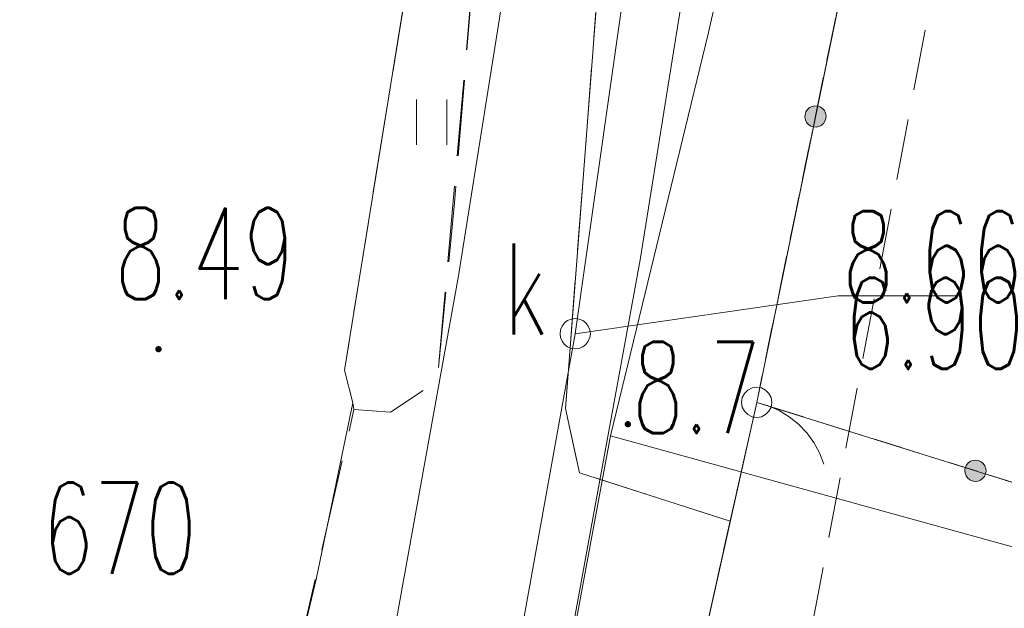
# Model space of a CAD drawing. Header units: millimetres. Extents: x -367306 to 168495, y -187323 to 82034.
# Tile 148 of 170: x 71891 to 88110, y -56322 to -46637. Entities that reach past the tile are written whole.
import ezdxf

# ---------------------------------------------------------------- set-up
doc = ezdxf.new("R2010")
doc.units = ezdxf.units.MM
doc.header["$MEASUREMENT"] = 0
for name, pattern in [('L_0_03', [1000, 500, -500]), ('L_0_04', [1500, 1000, -500]), ('L_0_05', [1750, 1250, -500]), ('L_0_06', [2000, 1500, -500])]:
    doc.linetypes.add(name, pattern=pattern)
for name, color, linetype, lineweight in [('Nowe_0_Nr_pióra__9', 7, 'Continuous', 13), ('Nowe_EGDE_Nr_pióra__8', 7, 'Continuous', 13), ('Nowe_EGDE_Nr_pióra__9', 7, 'Continuous', 13), ('Nowe_EGDE_O_Nr_pióra__8', 7, 'Continuous', 13), ('Nowe_EGPG_Nr_pióra__8', 7, 'Continuous', 13), ('Nowe_EGPG_Nr_pióra__9', 7, 'Continuous', 13), ('Nowe_EGUG_Nr_pióra__8', 7, 'Continuous', 13), ('Nowe_EGUG_Nr_pióra__9', 7, 'Continuous', 13), ('Nowe_GUPPRZ_O_Nr_pióra__8', 7, 'Continuous', 13), ('Nowe_GUPPRZ_O_Nr_pióra__9', 7, 'Continuous', 13), ('Nowe_OTKC_Nr_pióra__8', 7, 'Continuous', 13), ('Nowe_OTKC_Nr_pióra__9', 7, 'Continuous', 13), ('Nowe_OTKJ_Nr_pióra__8', 7, 'Continuous', 13), ('Nowe_OTKJ_Nr_pióra__9', 7, 'Continuous', 13), ('Nowe_OTKK_Nr_pióra__8', 7, 'Continuous', 13), ('Nowe_OTKK_Nr_pióra__9', 7, 'Continuous', 13), ('Nowe_OTOB_Nr_pióra__8', 7, 'Continuous', 13), ('Nowe_OTOB_Nr_pióra__9', 7, 'Continuous', 13), ('Nowe_OTOF_Nr_pióra__8', 7, 'Continuous', 13), ('Nowe_OTOF_Nr_pióra__9', 7, 'Continuous', 13), ('Nowe_OTOO_Nr_pióra__7', 7, 'Continuous', 13), ('Nowe_OTOO_Nr_pióra__8', 7, 'Continuous', 13), ('Nowe_OTOO_Nr_pióra__9', 7, 'Continuous', 13), ('Nowe_OTRN_Nr_pióra__7', 7, 'Continuous', 13), ('Nowe_OTRN_Nr_pióra__8', 7, 'Continuous', 13), ('Nowe_OTRN_Nr_pióra__9', 7, 'Continuous', 13), ('Nowe_OTRN_O_Nr_pióra__8', 7, 'Continuous', 13), ('Nowe_OTRS_Nr_pióra__7', 7, 'Continuous', 13), ('Nowe_OTRS_Nr_pióra__8', 7, 'Continuous', 13), ('Nowe_OTRS_Nr_pióra__9', 7, 'Continuous', 13), ('Nowe_OTRS_O_Nr_pióra__8', 7, 'Continuous', 13), ('Nowe_OTZT_Nr_pióra__8', 7, 'Continuous', 13), ('Nowe_OTZT_Nr_pióra__9', 7, 'Continuous', 13), ('Nowe_SUEP_Nr_pióra__8', 7, 'Continuous', 13), ('Nowe_SUEP_Nr_pióra__9', 7, 'Continuous', 13), ('Nowe_SUKP_Nr_pióra__8', 7, 'Continuous', 13), ('Nowe_SUKP_Nr_pióra__9', 7, 'Continuous', 13), ('Nowe_SUKS_Nr_pióra__8', 7, 'Continuous', 13), ('Nowe_SUKS_Nr_pióra__9', 7, 'Continuous', 13), ('Nowe_SUKS_O_Nr_pióra__8', 7, 'Continuous', 13), ('Nowe_SUWP_Nr_pióra__8', 7, 'Continuous', 13), ('Nowe_SUWP_Nr_pióra__9', 7, 'Continuous', 13)]:
    doc.layers.add(name, color=color, linetype=linetype, lineweight=lineweight)
doc.styles.add('STYL_AUTOMATYCZNY_3', font='Simplex.shx')

msp = doc.modelspace()

# ---------------------------------------------------------------- hatches: boundary and pattern name
at = {"layer": 'Nowe_OTOO_Nr_pióra__7', "linetype": 'Continuous', "lineweight": 13}
for points in [[(84964.3, -48400.8), (85009.9, -48404.1), (85054.8, -48395.5), (85095.9, -48375.5), (85130.4, -48345.7), (85156.1, -48307.8), (85171, -48264.7), (85174.3, -48219.1), (85165.7, -48174.2), (85145.8, -48133.1), (85115.9, -48098.6), (85078.1, -48073), (85034.9, -48058), (84989.3, -48054.7), (84944.5, -48063.3), (84903.4, -48083.2), (84868.8, -48113.1), (84843.2, -48151), (84828.2, -48194.1), (84824.9, -48239.7), (84833.5, -48284.6), (84853.5, -48325.7), (84883.4, -48360.2), (84921.2, -48385.8)], [(84964.3, -48400.8), (85009.9, -48404.1), (85054.8, -48395.5), (85095.9, -48375.5), (85130.4, -48345.7), (85156.1, -48307.8), (85171, -48264.7), (85174.3, -48219.1), (85165.7, -48174.2), (85145.8, -48133.1), (85115.9, -48098.6), (85078.1, -48073), (85034.9, -48058), (84989.3, -48054.7), (84944.5, -48063.3), (84903.4, -48083.2), (84868.8, -48113.1), (84843.2, -48151), (84828.2, -48194.1), (84824.9, -48239.7), (84833.5, -48284.6), (84853.5, -48325.7), (84883.4, -48360.2), (84921.2, -48385.8)], [(87801.3, -54110.4), (87809.1, -54065.4), (87805, -54019.9), (87789.2, -53977), (87762.9, -53939.6), (87727.9, -53910.4), (87686.4, -53891.2), (87641.4, -53883.4), (87595.9, -53887.5), (87553, -53903.2), (87515.7, -53929.5), (87486.4, -53964.6), (87467.2, -54006), (87459.4, -54051), (87463.5, -54096.5), (87479.2, -54139.4), (87505.5, -54176.8), (87540.6, -54206.1), (87582.1, -54225.2), (87627.1, -54233.1), (87672.6, -54229), (87715.5, -54213.2), (87752.8, -54186.9), (87782.1, -54151.8)], [(87801.3, -54110.4), (87809.1, -54065.4), (87805, -54019.9), (87789.2, -53977), (87762.9, -53939.6), (87727.9, -53910.4), (87686.4, -53891.2), (87641.4, -53883.4), (87595.9, -53887.5), (87553, -53903.2), (87515.7, -53929.5), (87486.4, -53964.6), (87467.2, -54006), (87459.4, -54051), (87463.5, -54096.5), (87479.2, -54139.4), (87505.5, -54176.8), (87540.6, -54206.1), (87582.1, -54225.2), (87627.1, -54233.1), (87672.6, -54229), (87715.5, -54213.2), (87752.8, -54186.9), (87782.1, -54151.8)]]:
    msp.add_hatch(color=7, dxfattribs=at).paths.add_polyline_path(points)
at = {"layer": 'Nowe_OTRN_Nr_pióra__7', "linetype": 'Continuous', "lineweight": 13}
msp.add_hatch(color=7, dxfattribs=at).paths.add_polyline_path([(81863.7, -53290.1), (81865.2, -53301.7), (81869.7, -53312.6), (81876.9, -53321.9), (81886.2, -53329.1), (81897, -53333.5), (81908.7, -53335.1), (81920.3, -53333.5), (81931.2, -53329.1), (81940.5, -53321.9), (81947.7, -53312.6), (81952.2, -53301.7), (81953.7, -53290.1), (81952.2, -53278.4), (81947.7, -53267.6), (81940.5, -53258.3), (81931.2, -53251.1), (81920.3, -53246.6), (81908.7, -53245.1), (81897, -53246.6), (81886.2, -53251.1), (81876.9, -53258.3), (81869.7, -53267.6), (81865.2, -53278.4)])
at = {"layer": 'Nowe_OTRS_Nr_pióra__7', "linetype": 'Continuous', "lineweight": 13}
msp.add_hatch(color=7, dxfattribs=at).paths.add_polyline_path([(74134.9, -52059.2), (74136.4, -52070.8), (74140.9, -52081.7), (74148.1, -52091), (74157.4, -52098.1), (74168.2, -52102.6), (74179.9, -52104.2), (74191.5, -52102.6), (74202.4, -52098.1), (74211.7, -52091), (74218.9, -52081.7), (74223.3, -52070.8), (74224.9, -52059.2), (74223.3, -52047.5), (74218.9, -52036.7), (74211.7, -52027.3), (74202.4, -52020.2), (74191.5, -52015.7), (74179.9, -52014.2), (74168.2, -52015.7), (74157.4, -52020.2), (74148.1, -52027.3), (74140.9, -52036.7), (74136.4, -52047.5)])

# ---------------------------------------------------------------- linework, layer by layer
at = {"layer": 'Nowe_0_Nr_pióra__9', "color": 7, "linetype": 'L_0_04', "lineweight": 13}
msp.add_lwpolyline([(-54175.8, -16615), (-36542.5, 13691.6), (-32491.5, 24497.6), (-41006.9, 52709.3), (-354.8, 78621.1), (4924.1, 35501.4), (-2954.1, 7738.8), (31962.3, -8247.3), (46488.5, 22925.7), (96328.3, 3296.1), (84395.1, -59501.6), (78496.2, -91288.2), (63259, -147476.2), (43808.2, -176834.2), (-26519.8, -152286.8), (-79150.4, -133916.5), (-87259.9, -85957.4)], close=True, dxfattribs=at)
at = {"layer": 'Nowe_EGDE_Nr_pióra__8', "color": 7, "linetype": 'Continuous', "lineweight": 13}
msp.add_line((84031.6, -52933), (84031.7, -52933), dxfattribs=at)
msp.add_line((84031.6, -52933), (84031.7, -52933), dxfattribs=at)
msp.add_line((84031.6, -52933), (84031.7, -52933), dxfattribs=at)
at = {"layer": 'Nowe_EGDE_Nr_pióra__9', "color": 7, "linetype": 'Continuous', "lineweight": 13, "flags": 128}
for points in [[(70431.6, -103153), (75611.6, -82253), (78871.6, -76153), (79381.6, -73863), (80541.6, -68573), (84031.6, -52933), (88551.6, -30943), (83581.6, -29593), (82851.6, -26523), (83531.6, -22883), (87021.6, -12263), (87781.6, -9943), (92201.6, 2177), (95191.6, 10357), (105121.6, 30727), (70471.6, 39997), (75171.6, 3647), (76491.6, -4103), (77721.6, -12313), (70921.6, -40873)], [(88551.6, -30943), (84031.6, -52933)], [(84031.6, -52933), (80541.6, -68573)], [(110573.1, -61222.6), (84031.6, -52933)], [(84031.6, -52933), (110573.1, -61222.6)]]:
    msp.add_lwpolyline(points, dxfattribs=at)
at = {"layer": 'Nowe_EGPG_Nr_pióra__8', "color": 7, "linetype": 'Continuous', "lineweight": 13}
for p, q in [((83954.4, -52695.3), (83954.4, -52695.3)), ((84031.6, -52683), (84031.7, -52683)), ((84108.9, -52695.3), (84108.9, -52695.3)), ((83793.9, -52855.8), (83793.9, -52855.8)), ((83829.4, -52786.1), (83829.4, -52786.1)), ((83884.7, -52730.8), (83884.7, -52730.8)), ((84178.6, -52730.8), (84178.6, -52730.8)), ((84233.9, -52786.1), (84233.9, -52786.1)), ((84269.4, -52855.8), (84269.4, -52855.8)), ((83781.6, -52933), (83781.7, -52933)), ((83793.9, -53010.3), (83793.9, -53010.3)), ((84269.4, -53010.3), (84269.4, -53010.3)), ((84281.6, -52933), (84281.7, -52933)), ((83829.4, -53080), (83829.4, -53080)), ((83884.7, -53135.3), (83884.7, -53135.3)), ((83954.4, -53170.8), (83954.4, -53170.8)), ((84031.6, -53183), (84031.7, -53183)), ((84108.9, -53170.8), (84108.9, -53170.8)), ((84178.6, -53135.3), (84178.6, -53135.3)), ((84233.9, -53080), (84233.9, -53080))]:
    msp.add_line(p, q, dxfattribs=at)
at = {"layer": 'Nowe_EGPG_Nr_pióra__9', "color": 7, "linetype": 'Continuous', "lineweight": 13, "flags": 128}
msp.add_lwpolyline([(84031.6, -52683), (84108.9, -52695.3), (84178.6, -52730.8), (84233.9, -52786.1), (84269.4, -52855.8), (84281.6, -52933), (84269.4, -53010.3), (84233.9, -53080), (84178.6, -53135.3), (84108.9, -53170.8), (84031.6, -53183), (83954.4, -53170.8), (83884.7, -53135.3), (83829.4, -53080), (83793.9, -53010.3), (83781.6, -52933), (83793.9, -52855.8), (83829.4, -52786.1), (83884.7, -52730.8), (83954.4, -52695.3)], close=True, dxfattribs=at)
at = {"layer": 'Nowe_EGUG_Nr_pióra__8', "color": 7, "linetype": 'Continuous', "lineweight": 13}
msp.add_line((84031.6, -52933), (84031.7, -52933), dxfattribs=at)
msp.add_line((84031.6, -52933), (84031.7, -52933), dxfattribs=at)
msp.add_line((84031.6, -52933), (84031.7, -52933), dxfattribs=at)
at = {"layer": 'Nowe_EGUG_Nr_pióra__9', "color": 7, "linetype": 'L_0_03', "lineweight": 13, "flags": 128}
msp.add_lwpolyline([(26296.8, -183770.5), (29734.3, -179335.1), (40791.3, -165068.4), (44701.6, -160023), (58841.6, -138483), (62321.6, -129663), (66349.4, -116497.1), (70431.6, -103153), (75611.6, -82253), (77011.8, -79633.1), (78213.7, -77384.1), (78871.6, -76153), (79381.6, -73863), (80541.6, -68573), (84031.6, -52933), (88551.6, -30943), (83581.6, -29593), (82851.6, -26523), (83531.6, -22883), (87021.6, -12263), (87781.6, -9943), (92201.6, 2177), (95191.6, 10357), (105121.6, 30727), (70471.6, 39997), (75171.6, 3647), (76491.6, -4103), (77721.6, -12313), (70921.6, -40873), (55981.6, -97123), (55719.6, -97842.3), (43551.6, -131243), (31321.6, -148073), (25687.3, -155829.8), (19561.6, -164263), (7973.4, -180602.1)], close=True, dxfattribs=at)
for points in [[(88551.6, -30943), (84031.6, -52933)], [(84031.6, -52933), (80541.6, -68573)], [(110573.1, -61222.6), (84031.6, -52933)], [(84031.6, -52933), (110573.1, -61222.6)]]:
    msp.add_lwpolyline(points, dxfattribs=at)
at = {"layer": 'Nowe_GUPPRZ_O_Nr_pióra__8', "color": 7, "linetype": 'Continuous', "lineweight": 13}
for p, q in [((85372.4, -51182.1), (85372.4, -51182.1)), ((87332.4, -51182.1), (87332.4, -51182.1)), ((81041.6, -51803), (81041.7, -51803))]:
    msp.add_line(p, q, dxfattribs=at)
at = {"layer": 'Nowe_GUPPRZ_O_Nr_pióra__9', "color": 7, "linetype": 'Continuous', "lineweight": 13, "flags": 128}
msp.add_lwpolyline([(81041.6, -51803), (85372.4, -51182.1), (87332.4, -51182.1)], dxfattribs=at)
at = {"layer": 'Nowe_OTKC_Nr_pióra__8', "color": 7, "linetype": 'Continuous', "lineweight": 13}
for p, q in [((80952.7, -52108.3), (80952.7, -52108.3)), ((78768.8, -52586), (78768.9, -52586)), ((80881.7, -53033.6), (80881.8, -53033.6)), ((77397.9, -53052), (77398, -53052)), ((78000, -53093.2), (78000, -53093.2)), ((81110, -54091.4), (81110, -54091.4)), ((83594.8, -54890.6), (83594.9, -54890.6))]:
    msp.add_line(p, q, dxfattribs=at)
at = {"layer": 'Nowe_OTKC_Nr_pióra__9', "color": 7, "linetype": 'L_0_05', "lineweight": 13, "flags": 128}
for points in [[(83531.6, -22883), (88452.7, -24583.8), (86882.6, -29372.4), (83678.1, -28740), (83581.6, -29593), (88551.6, -30943), (87475.4, -36179), (82778.1, -35324.8), (82187, -36012.2), (80952.7, -52108.3), (80881.7, -53033.6), (81110, -54091.4), (83594.8, -54890.6), (82659.7, -59081), (79603.1, -59046.4), (76766.2, -72509.6), (76073, -75767.4), (76377.1, -76589.3), (76357, -78920.9), (75161.1, -83038), (74530.7, -82995), (74201.2, -83030.8), (73979.1, -83252.9), (73102, -86849.4), (69069.6, -102010.7), (65900, -112791.7), (66805.6, -113330.8), (64685.4, -120046.5), (63862.7, -120010.7), (59922.4, -130330.7), (58359.6, -134082.1), (54835.5, -141889.8), (53583.5, -144719.2), (48939.8, -151448.3), (44926.9, -157486.2), (40489.9, -163749.4), (35382, -170727.8), (32875.1, -174285.4), (34304.8, -175260.1), (33682.2, -176249.5), (31478.9, -179397.9), (29593.7, -178484), (25968.3, -183713.7)], [(77397.9, -53052), (78000, -53093.2), (78768.8, -52586), (79862.8, -40166.1), (79971.6, -39593), (79431.6, -38873), (79352.7, -39265.9)]]:
    msp.add_lwpolyline(points, dxfattribs=at)
at = {"layer": 'Nowe_OTKJ_Nr_pióra__8', "color": 7, "linetype": 'Continuous', "lineweight": 13}
for p, q in [((77241.6, -52403), (77241.7, -52403)), ((77381.6, -52943), (77381.7, -52943)), ((77397.9, -53052), (77398, -53052))]:
    msp.add_line(p, q, dxfattribs=at)
at = {"layer": 'Nowe_OTKJ_Nr_pióra__9', "color": 7, "linetype": 'L_0_06', "lineweight": 13, "flags": 128}
msp.add_lwpolyline([(21472.8, -182936.3), (26882.7, -175776), (28540.7, -173581.5), (29691.4, -171973.5), (37465.7, -161109.1), (46145.3, -148356.4), (49972.2, -142287.6), (51641.5, -139022.6), (53138.9, -135757.7), (54527.5, -132715.9), (57342.3, -125022.1), (59763.9, -118137.3), (62318.9, -110873.1), (64720.1, -102390.1), (67644.1, -92101.9), (70126.7, -83617.2), (71230.4, -82306.4), (71874.3, -82536.4), (72338.2, -77200.1), (72304.6, -73825.8), (73717.2, -67166.3), (75064.8, -60878), (76317.6, -57755.4), (77397.9, -53052), (77381.6, -52943), (77241.6, -52403), (78911.6, -42093), (79431.6, -38873), (80221.6, -34063), (81181.6, -27813), (82081.6, -22403), (82421.6, -20413), (82891.6, -18473), (83461.6, -16453), (84951.6, -11803), (87421.6, -4163), (88041.6, -2283), (88671.6, -343), (89391.6, 1647), (92221.6, 8227), (93441.6, 10997), (94021.6, 12247), (97931.6, 20357), (100791.6, 26227), (101921.6, 28457), (103521.6, 31152.6), (96697.7, 32981.9), (95391.6, 30567), (93491.6, 27337), (90361.6, 21997), (89811.6, 21167), (89081.6, 20527), (88161.6, 20167), (87161.6, 20187), (86281.6, 20637), (85621.6, 21407), (85231.6, 22277), (85021.6, 23177), (84401.6, 27727), (83761.6, 32287), (83361.6, 35117), (83368.6, 36520.8), (82801.7, 36698.3), (75439, 38653.3), (75901.6, 36127), (76431.6, 32237), (76931.6, 28187), (78631.6, 15207), (78671.6, 13957), (78451.6, 6997), (78251.6, 2937), (77991.6, 1957), (77531.6, 1027), (77141.6, -3223), (77561.6, -4543), (77401.6, -6673), (76791.6, -11613), (75671.6, -19553), (74091.6, -29323), (72161.6, -41063), (70331.6, -51773), (67307.1, -65408.9), (64955.9, -76300.2), (60888.5, -93538.3), (58023.6, -105195.3), (54440.5, -115996.9), (49439.1, -128605.1), (44882, -139357.8), (42612.1, -143016.9), (35958.2, -152858.9), (27306.8, -165115.4), (15023.6, -181821.2)], close=True, dxfattribs=at)
at = {"layer": 'Nowe_OTKK_Nr_pióra__8', "color": 7, "linetype": 'Continuous', "lineweight": 13}
for p, q in [((80952.7, -52108.3), (80952.7, -52108.3)), ((77241.6, -52403), (77241.7, -52403)), ((77381.6, -52943), (77381.7, -52943)), ((80881.7, -53033.6), (80881.8, -53033.6)), ((81110, -54091.4), (81110, -54091.4)), ((83594.8, -54890.6), (83594.9, -54890.6)), ((76781.6, -55823), (76781.7, -55823))]:
    msp.add_line(p, q, dxfattribs=at)
at = {"layer": 'Nowe_OTKK_Nr_pióra__9', "color": 7, "linetype": 'Continuous', "lineweight": 13, "flags": 128}
for points in [[(72338.2, -77200.1), (72304.6, -73825.8), (73717.2, -67166.3), (75064.8, -60878), (76317.6, -57755.4), (76781.6, -55823), (77381.6, -52943), (77241.6, -52403), (78911.6, -42093), (79431.6, -38873), (80221.6, -34063), (81181.6, -27813), (82081.6, -22403), (82421.6, -20413), (82891.6, -18473), (83461.6, -16453), (84951.6, -11803), (87421.6, -4163), (88041.6, -2283), (88671.6, -343), (89391.6, 1647), (92221.6, 8227), (93441.6, 10997)], [(87479.4, -36179.7), (86363.3, -35976.8), (85888.1, -35890.3), (84506.5, -35639.1), (82778.1, -35324.8), (82187, -36012.2), (80952.7, -52108.3), (80881.7, -53033.6), (81110, -54091.4), (83594.8, -54890.6)]]:
    msp.add_lwpolyline(points, dxfattribs=at)
at = {"layer": 'Nowe_OTOB_Nr_pióra__8', "color": 7, "linetype": 'Continuous', "lineweight": 13}
msp.add_line((83594.8, -54890.6), (83594.9, -54890.6), dxfattribs=at)
at = {"layer": 'Nowe_OTOB_Nr_pióra__9', "color": 7, "linetype": 'Continuous', "lineweight": 13, "flags": 128}
msp.add_lwpolyline([(82659.7, -59081), (83594.8, -54890.6)], dxfattribs=at)
at = {"layer": 'Nowe_OTOF_Nr_pióra__8', "color": 7, "linetype": 'Continuous', "lineweight": 13}
for p, q in [((84031.6, -52933), (84031.7, -52933)), ((84031.6, -52933), (84031.7, -52933)), ((84219.9, -52988.2), (84220, -52988.2)), ((84399.4, -53067.5), (84399.4, -53067.5)), ((84567, -53169.5), (84567, -53169.5)), ((84719.9, -53292.5), (84719.9, -53292.5)), ((84855.3, -53434.4), (84855.4, -53434.4)), ((84971.1, -53592.8), (84971.2, -53592.8)), ((85065.3, -53765), (85065.3, -53765)), ((85136.1, -53947.9), (85136.2, -53947.9)), ((83594.8, -54890.6), (83594.9, -54890.6))]:
    msp.add_line(p, q, dxfattribs=at)
at = {"layer": 'Nowe_OTOF_Nr_pióra__9', "color": 7, "linetype": 'Continuous', "lineweight": 13, "flags": 128}
for points in [[(83594.8, -54890.6), (84031.6, -52933)], [(84031.6, -52933), (84219.9, -52988.2), (84399.4, -53067.5), (84567, -53169.5), (84719.9, -53292.5), (84855.3, -53434.4), (84971.1, -53592.8), (85065.3, -53765), (85136.1, -53947.9)]]:
    msp.add_lwpolyline(points, dxfattribs=at)
at = {"layer": 'Nowe_OTOO_Nr_pióra__8', "color": 7, "linetype": 'Continuous', "lineweight": 13}
for p, q in [((84843.2, -48151), (84843.2, -48151)), ((84843.2, -48151), (84843.2, -48151)), ((84868.8, -48113.1), (84868.9, -48113.1)), ((84868.8, -48113.1), (84868.9, -48113.1)), ((84903.4, -48083.2), (84903.4, -48083.2)), ((84903.4, -48083.2), (84903.4, -48083.2)), ((84944.5, -48063.3), (84944.5, -48063.3)), ((84944.5, -48063.3), (84944.5, -48063.3)), ((84989.3, -48054.7), (84989.4, -48054.7)), ((84989.3, -48054.7), (84989.4, -48054.7)), ((85034.9, -48058), (85034.9, -48058)), ((85034.9, -48058), (85034.9, -48058)), ((85078.1, -48073), (85078.1, -48073)), ((85078.1, -48073), (85078.1, -48073)), ((85115.9, -48098.6), (85115.9, -48098.6)), ((85115.9, -48098.6), (85115.9, -48098.6)), ((85145.8, -48133.1), (85145.8, -48133.1)), ((85145.8, -48133.1), (85145.8, -48133.1)), ((84824.9, -48239.7), (84825, -48239.7)), ((84824.9, -48239.7), (84825, -48239.7)), ((84828.2, -48194.1), (84828.3, -48194.1)), ((84828.2, -48194.1), (84828.3, -48194.1)), ((84833.5, -48284.6), (84833.6, -48284.6)), ((84833.5, -48284.6), (84833.6, -48284.6)), ((84853.5, -48325.7), (84853.5, -48325.7)), ((84853.5, -48325.7), (84853.5, -48325.7)), ((85156.1, -48307.8), (85156.1, -48307.8)), ((85156.1, -48307.8), (85156.1, -48307.8)), ((85165.7, -48174.2), (85165.8, -48174.2)), ((85165.7, -48174.2), (85165.8, -48174.2)), ((85171, -48264.7), (85171.1, -48264.7)), ((85171, -48264.7), (85171.1, -48264.7)), ((85174.3, -48219.1), (85174.4, -48219.1)), ((85174.3, -48219.1), (85174.4, -48219.1)), ((84883.4, -48360.2), (84883.4, -48360.2)), ((84883.4, -48360.2), (84883.4, -48360.2)), ((84921.2, -48385.8), (84921.2, -48385.8)), ((84921.2, -48385.8), (84921.2, -48385.8)), ((84964.3, -48400.8), (84964.4, -48400.8)), ((84964.3, -48400.8), (84964.4, -48400.8)), ((85009.9, -48404.1), (85010, -48404.1)), ((85009.9, -48404.1), (85010, -48404.1)), ((85054.8, -48395.5), (85054.8, -48395.5)), ((85054.8, -48395.5), (85054.8, -48395.5)), ((85095.9, -48375.5), (85095.9, -48375.5)), ((85095.9, -48375.5), (85095.9, -48375.5)), ((85130.4, -48345.7), (85130.5, -48345.7)), ((85130.4, -48345.7), (85130.5, -48345.7)), ((84031.6, -52933), (84031.7, -52933)), ((87467.2, -54006), (87467.2, -54006)), ((87467.2, -54006), (87467.2, -54006)), ((87486.4, -53964.6), (87486.4, -53964.6)), ((87486.4, -53964.6), (87486.4, -53964.6)), ((87515.7, -53929.5), (87515.7, -53929.5)), ((87515.7, -53929.5), (87515.7, -53929.5)), ((87553, -53903.2), (87553.1, -53903.2)), ((87553, -53903.2), (87553.1, -53903.2)), ((87595.9, -53887.5), (87595.9, -53887.5)), ((87595.9, -53887.5), (87595.9, -53887.5)), ((87641.4, -53883.4), (87641.4, -53883.4)), ((87641.4, -53883.4), (87641.4, -53883.4)), ((87686.4, -53891.2), (87686.5, -53891.2)), ((87686.4, -53891.2), (87686.5, -53891.2)), ((87727.9, -53910.4), (87727.9, -53910.4)), ((87727.9, -53910.4), (87727.9, -53910.4)), ((87762.9, -53939.6), (87763, -53939.6)), ((87762.9, -53939.6), (87763, -53939.6)), ((87789.2, -53977), (87789.3, -53977)), ((87789.2, -53977), (87789.3, -53977)), ((87459.4, -54051), (87459.4, -54051)), ((87459.4, -54051), (87459.4, -54051)), ((87463.5, -54096.5), (87463.5, -54096.5)), ((87463.5, -54096.5), (87463.5, -54096.5)), ((87479.2, -54139.4), (87479.3, -54139.4)), ((87479.2, -54139.4), (87479.3, -54139.4)), ((87782.1, -54151.8), (87782.1, -54151.8)), ((87782.1, -54151.8), (87782.1, -54151.8)), ((87801.3, -54110.4), (87801.3, -54110.4)), ((87801.3, -54110.4), (87801.3, -54110.4)), ((87805, -54019.9), (87805, -54019.9)), ((87805, -54019.9), (87805, -54019.9)), ((87809.1, -54065.4), (87809.1, -54065.4)), ((87809.1, -54065.4), (87809.1, -54065.4)), ((87505.5, -54176.8), (87505.6, -54176.8)), ((87505.5, -54176.8), (87505.6, -54176.8)), ((87540.6, -54206.1), (87540.7, -54206.1)), ((87540.6, -54206.1), (87540.7, -54206.1)), ((87582.1, -54225.2), (87582.1, -54225.2)), ((87582.1, -54225.2), (87582.1, -54225.2)), ((87627.1, -54233.1), (87627.1, -54233.1)), ((87627.1, -54233.1), (87627.1, -54233.1)), ((87672.6, -54229), (87672.6, -54229)), ((87672.6, -54229), (87672.6, -54229)), ((87715.5, -54213.2), (87715.5, -54213.2)), ((87715.5, -54213.2), (87715.5, -54213.2)), ((87752.8, -54186.9), (87752.9, -54186.9)), ((87752.8, -54186.9), (87752.9, -54186.9))]:
    msp.add_line(p, q, dxfattribs=at)
at = {"layer": 'Nowe_OTOO_Nr_pióra__9', "color": 7, "linetype": 'Continuous', "lineweight": 13, "flags": 128}
msp.add_lwpolyline([(110573.1, -61222.6), (84031.6, -52933), (87479.4, -36179.7)], dxfattribs=at)
for points in [[(84964.3, -48400.8), (85009.9, -48404.1), (85054.8, -48395.5), (85095.9, -48375.5), (85130.4, -48345.7), (85156.1, -48307.8), (85171, -48264.7), (85174.3, -48219.1), (85165.7, -48174.2), (85145.8, -48133.1), (85115.9, -48098.6), (85078.1, -48073), (85034.9, -48058), (84989.3, -48054.7), (84944.5, -48063.3), (84903.4, -48083.2), (84868.8, -48113.1), (84843.2, -48151), (84828.2, -48194.1), (84824.9, -48239.7), (84833.5, -48284.6), (84853.5, -48325.7), (84883.4, -48360.2), (84921.2, -48385.8)], [(84964.3, -48400.8), (85009.9, -48404.1), (85054.8, -48395.5), (85095.9, -48375.5), (85130.4, -48345.7), (85156.1, -48307.8), (85171, -48264.7), (85174.3, -48219.1), (85165.7, -48174.2), (85145.8, -48133.1), (85115.9, -48098.6), (85078.1, -48073), (85034.9, -48058), (84989.3, -48054.7), (84944.5, -48063.3), (84903.4, -48083.2), (84868.8, -48113.1), (84843.2, -48151), (84828.2, -48194.1), (84824.9, -48239.7), (84833.5, -48284.6), (84853.5, -48325.7), (84883.4, -48360.2), (84921.2, -48385.8)], [(87801.3, -54110.4), (87809.1, -54065.4), (87805, -54019.9), (87789.2, -53977), (87762.9, -53939.6), (87727.9, -53910.4), (87686.4, -53891.2), (87641.4, -53883.4), (87595.9, -53887.5), (87553, -53903.2), (87515.7, -53929.5), (87486.4, -53964.6), (87467.2, -54006), (87459.4, -54051), (87463.5, -54096.5), (87479.2, -54139.4), (87505.5, -54176.8), (87540.6, -54206.1), (87582.1, -54225.2), (87627.1, -54233.1), (87672.6, -54229), (87715.5, -54213.2), (87752.8, -54186.9), (87782.1, -54151.8)], [(87801.3, -54110.4), (87809.1, -54065.4), (87805, -54019.9), (87789.2, -53977), (87762.9, -53939.6), (87727.9, -53910.4), (87686.4, -53891.2), (87641.4, -53883.4), (87595.9, -53887.5), (87553, -53903.2), (87515.7, -53929.5), (87486.4, -53964.6), (87467.2, -54006), (87459.4, -54051), (87463.5, -54096.5), (87479.2, -54139.4), (87505.5, -54176.8), (87540.6, -54206.1), (87582.1, -54225.2), (87627.1, -54233.1), (87672.6, -54229), (87715.5, -54213.2), (87752.8, -54186.9), (87782.1, -54151.8)]]:
    msp.add_lwpolyline(points, close=True, dxfattribs=at)
at = {"layer": 'Nowe_OTRN_Nr_pióra__8', "color": 7, "linetype": 'Continuous', "lineweight": 13}
for p, q in [((81863.7, -53290.1), (81863.7, -53290.1)), ((81865.2, -53278.4), (81865.3, -53278.4)), ((81865.2, -53301.7), (81865.3, -53301.7)), ((81869.7, -53267.6), (81869.8, -53267.6)), ((81869.7, -53312.6), (81869.8, -53312.6)), ((81876.9, -53258.3), (81876.9, -53258.3)), ((81876.9, -53321.9), (81876.9, -53321.9)), ((81886.2, -53251.1), (81886.2, -53251.1)), ((81886.2, -53329.1), (81886.2, -53329.1)), ((81897, -53246.6), (81897.1, -53246.6)), ((81897, -53333.5), (81897.1, -53333.5)), ((81908.7, -53245.1), (81908.7, -53245.1)), ((81908.7, -53335.1), (81908.7, -53335.1)), ((81920.3, -53246.6), (81920.4, -53246.6)), ((81920.3, -53333.5), (81920.4, -53333.5)), ((81931.2, -53251.1), (81931.2, -53251.1)), ((81931.2, -53329.1), (81931.2, -53329.1)), ((81940.5, -53258.3), (81940.6, -53258.3)), ((81940.5, -53321.9), (81940.6, -53321.9)), ((81947.7, -53267.6), (81947.7, -53267.6)), ((81947.7, -53312.6), (81947.7, -53312.6)), ((81952.2, -53278.4), (81952.2, -53278.4)), ((81952.2, -53301.7), (81952.2, -53301.7)), ((81953.7, -53290.1), (81953.7, -53290.1))]:
    msp.add_line(p, q, dxfattribs=at)
at = {"layer": 'Nowe_OTRN_Nr_pióra__9', "color": 7, "linetype": 'Continuous', "lineweight": 13, "flags": 128}
msp.add_lwpolyline([(81863.7, -53290.1), (81865.2, -53301.7), (81869.7, -53312.6), (81876.9, -53321.9), (81886.2, -53329.1), (81897, -53333.5), (81908.7, -53335.1), (81920.3, -53333.5), (81931.2, -53329.1), (81940.5, -53321.9), (81947.7, -53312.6), (81952.2, -53301.7), (81953.7, -53290.1), (81952.2, -53278.4), (81947.7, -53267.6), (81940.5, -53258.3), (81931.2, -53251.1), (81920.3, -53246.6), (81908.7, -53245.1), (81897, -53246.6), (81886.2, -53251.1), (81876.9, -53258.3), (81869.7, -53267.6), (81865.2, -53278.4)], close=True, dxfattribs=at)
at = {"layer": 'Nowe_OTRS_Nr_pióra__8', "color": 7, "linetype": 'Continuous', "lineweight": 13}
for p, q in [((74134.9, -52059.2), (74134.9, -52059.2)), ((74136.4, -52047.5), (74136.5, -52047.5)), ((74140.9, -52036.7), (74141, -52036.7)), ((74148.1, -52027.3), (74148.1, -52027.3)), ((74157.4, -52020.2), (74157.4, -52020.2)), ((74168.2, -52015.7), (74168.3, -52015.7)), ((74179.9, -52014.2), (74179.9, -52014.2)), ((74191.5, -52015.7), (74191.6, -52015.7)), ((74202.4, -52020.2), (74202.4, -52020.2)), ((74211.7, -52027.3), (74211.8, -52027.3)), ((74218.9, -52036.7), (74218.9, -52036.7)), ((74223.3, -52047.5), (74223.4, -52047.5)), ((74224.9, -52059.2), (74224.9, -52059.2)), ((74136.4, -52070.8), (74136.5, -52070.8)), ((74140.9, -52081.7), (74141, -52081.7)), ((74148.1, -52091), (74148.1, -52091)), ((74157.4, -52098.1), (74157.4, -52098.1)), ((74168.2, -52102.6), (74168.3, -52102.6)), ((74179.9, -52104.2), (74179.9, -52104.2)), ((74191.5, -52102.6), (74191.6, -52102.6)), ((74202.4, -52098.1), (74202.4, -52098.1)), ((74211.7, -52091), (74211.8, -52091)), ((74218.9, -52081.7), (74218.9, -52081.7)), ((74223.3, -52070.8), (74223.4, -52070.8))]:
    msp.add_line(p, q, dxfattribs=at)
at = {"layer": 'Nowe_OTRS_Nr_pióra__9', "color": 7, "linetype": 'Continuous', "lineweight": 13, "flags": 128}
msp.add_lwpolyline([(74134.9, -52059.2), (74136.4, -52070.8), (74140.9, -52081.7), (74148.1, -52091), (74157.4, -52098.1), (74168.2, -52102.6), (74179.9, -52104.2), (74191.5, -52102.6), (74202.4, -52098.1), (74211.7, -52091), (74218.9, -52081.7), (74223.3, -52070.8), (74224.9, -52059.2), (74223.3, -52047.5), (74218.9, -52036.7), (74211.7, -52027.3), (74202.4, -52020.2), (74191.5, -52015.7), (74179.9, -52014.2), (74168.2, -52015.7), (74157.4, -52020.2), (74148.1, -52027.3), (74140.9, -52036.7), (74136.4, -52047.5)], close=True, dxfattribs=at)
at = {"layer": 'Nowe_OTZT_Nr_pióra__8', "color": 7, "linetype": 'Continuous', "lineweight": 13}
for p, q in [((78428.1, -47947.2), (78428.2, -47947.2)), ((78928.1, -47947.2), (78928.2, -47947.2)), ((78428.1, -48697.2), (78428.2, -48697.2)), ((78928.1, -48697.2), (78928.2, -48697.2)), ((79053.3, -49648.2), (79053.3, -49648.2)), ((78768.8, -52586), (78768.9, -52586)), ((77397.9, -53052), (77398, -53052)), ((78000, -53093.2), (78000, -53093.2))]:
    msp.add_line(p, q, dxfattribs=at)
at = {"layer": 'Nowe_OTZT_Nr_pióra__9', "color": 7, "linetype": 'L_0_05', "lineweight": 13, "flags": 128}
msp.add_lwpolyline([(77397.9, -53052), (78000, -53093.2), (78768.8, -52586), (79053.3, -49648.2), (79720.6, -41479.7), (79862.8, -40166.1), (79971.6, -39593), (79431.6, -38873), (79352.7, -39265.9)], dxfattribs=at)
at = {"layer": 'Nowe_OTZT_Nr_pióra__9', "color": 7, "linetype": 'Continuous', "lineweight": 13, "flags": 128}
for points in [[(78428.1, -47947.2), (78428.1, -48697.2)], [(78928.1, -48697.2), (78928.1, -47947.2)]]:
    msp.add_lwpolyline(points, dxfattribs=at)
at = {"layer": 'Nowe_SUEP_Nr_pióra__8', "color": 7, "linetype": 'Continuous', "lineweight": 13}
for p, q in [((82661, -47164.3), (82661, -47164.3)), ((82661, -47164.3), (82661, -47164.3)), ((82110.8, -50588), (82110.9, -50588)), ((82110.8, -50588), (82110.9, -50588))]:
    msp.add_line(p, q, dxfattribs=at)
at = {"layer": 'Nowe_SUEP_Nr_pióra__9', "color": 7, "linetype": 'Continuous', "lineweight": 13, "flags": 128}
msp.add_lwpolyline([(87349.7, -30258.3), (85007.4, -34526.3), (84506.5, -35639.1), (83698.7, -40765.1), (82661, -47164.3), (82110.8, -50588), (80455.2, -59640.3)], dxfattribs=at)
msp.add_lwpolyline([(87349.7, -30258.3), (85007.4, -34526.3), (84506.5, -35639.1), (83698.7, -40765.1), (82661, -47164.3), (82110.8, -50588), (80455.2, -59640.3)], dxfattribs=at)
at = {"layer": 'Nowe_SUKP_Nr_pióra__8', "color": 7, "linetype": 'Continuous', "lineweight": 13}
msp.add_line((81041.6, -51803), (81041.7, -51803), dxfattribs=at)
at = {"layer": 'Nowe_SUKP_Nr_pióra__9', "color": 7, "linetype": 'Continuous', "lineweight": 13, "flags": 128}
msp.add_lwpolyline([(78791.6, -64273), (81041.6, -51803), (84029.6, -30828.3), (84081.6, -30463)], dxfattribs=at)
at = {"layer": 'Nowe_SUKS_Nr_pióra__8', "color": 7, "linetype": 'Continuous', "lineweight": 13}
for p, q in [((80976.9, -51561.5), (80977, -51561.5)), ((81041.6, -51553), (81041.7, -51553)), ((81106.3, -51561.5), (81106.4, -51561.5)), ((80825.1, -51678), (80825.2, -51678)), ((80864.8, -51626.2), (80864.9, -51626.2)), ((80916.6, -51586.5), (80916.7, -51586.5)), ((81166.6, -51586.5), (81166.7, -51586.5)), ((81218.4, -51626.2), (81218.4, -51626.2)), ((81258.1, -51678), (81258.2, -51678)), ((80791.6, -51803), (80791.7, -51803)), ((80800.1, -51738.3), (80800.2, -51738.3)), ((80800.1, -51867.7), (80800.2, -51867.7)), ((81283.1, -51738.3), (81283.2, -51738.3)), ((81283.1, -51867.7), (81283.2, -51867.7)), ((81291.6, -51803), (81291.7, -51803)), ((80825.1, -51928), (80825.2, -51928)), ((80864.8, -51979.8), (80864.9, -51979.8)), ((80916.6, -52019.5), (80916.7, -52019.5)), ((80976.9, -52044.5), (80977, -52044.5)), ((81041.6, -52053), (81041.7, -52053)), ((81106.3, -52044.5), (81106.4, -52044.5)), ((81166.6, -52019.5), (81166.7, -52019.5)), ((81218.4, -51979.8), (81218.4, -51979.8)), ((81258.1, -51928), (81258.2, -51928))]:
    msp.add_line(p, q, dxfattribs=at)
at = {"layer": 'Nowe_SUKS_Nr_pióra__9', "color": 7, "linetype": 'Continuous', "lineweight": 13, "flags": 128}
msp.add_lwpolyline([(81041.6, -51553), (81106.3, -51561.5), (81166.6, -51586.5), (81218.4, -51626.2), (81258.1, -51678), (81283.1, -51738.3), (81291.6, -51803), (81283.1, -51867.7), (81258.1, -51928), (81218.4, -51979.8), (81166.6, -52019.5), (81106.3, -52044.5), (81041.6, -52053), (80976.9, -52044.5), (80916.6, -52019.5), (80864.8, -51979.8), (80825.1, -51928), (80800.1, -51867.7), (80791.6, -51803), (80800.1, -51738.3), (80825.1, -51678), (80864.8, -51626.2), (80916.6, -51586.5), (80976.9, -51561.5)], close=True, dxfattribs=at)
at = {"layer": 'Nowe_SUWP_Nr_pióra__8', "color": 7, "linetype": 'Continuous', "lineweight": 13}
for p, q in [((83236.9, -46845), (83236.9, -46845)), ((79121.6, -50853), (79121.7, -50853)), ((81621.8, -53482.3), (81621.9, -53482.3)), ((81621.8, -53482.3), (81621.9, -53482.3)), ((81621.8, -53482.3), (81621.9, -53482.3))]:
    msp.add_line(p, q, dxfattribs=at)
at = {"layer": 'Nowe_SUWP_Nr_pióra__9', "color": 7, "linetype": 'Continuous', "lineweight": 13, "flags": 128}
for points in [[(55341.6, -134343), (59481.6, -124643), (62851.6, -115773), (64501.6, -111723), (67171.6, -103523), (69161.6, -96223), (72061.6, -83083), (75301.6, -71483), (76261.6, -66943), (77531.6, -59633), (79121.6, -50853), (80071.6, -44883), (80931.6, -33463), (81951.6, -27043), (82991.6, -21113), (83821.6, -17593), (84351.6, -14533), (84681.6, -14623)], [(88195.9, -29446.3), (87356.8, -32645.3), (86363.3, -35976.8), (85888.1, -35890.3), (84935.8, -39340.9), (83236.9, -46845), (81621.8, -53482.3)], [(81621.8, -53482.3), (80798.9, -57923.4), (80455.2, -59640.3), (79155.9, -66130.6), (78280.3, -70471.2), (74606.3, -84441.2), (74355.3, -85395.6), (71963.6, -96347.5), (70431.6, -103153), (68918.6, -108983.2), (59768.8, -132274.1), (57737.1, -136612.2), (56801.4, -138753.5), (54192.8, -144996), (48119.6, -154495.4), (40265.5, -167023.3), (35382.6, -174360.1), (34925.6, -174404.3)], [(104294.1, -59850.4), (92258.6, -56420.3), (81621.8, -53482.3)]]:
    msp.add_lwpolyline(points, dxfattribs=at)

# ---------------------------------------------------------------- texts
at = {"layer": 'Nowe_EGDE_O_Nr_pióra__8', "color": 7, "linetype": 'Continuous', "lineweight": 13, "insert": (72262.8, -55752.5), "char_height": 1500, "attachment_point": 7, "style": 'STYL_AUTOMATYCZNY_3'}
msp.add_mtext('\\A1;{\\W0.660000x;\\pql;\\FSimplex.shx;670}', dxfattribs=at)
at = {"layer": 'Nowe_GUPPRZ_O_Nr_pióra__8', "color": 7, "linetype": 'Continuous', "lineweight": 13, "char_height": 1500, "attachment_point": 7, "style": 'STYL_AUTOMATYCZNY_3'}
for s, insert in [('\\A1;{\\W0.660000x;\\pql;\\FSimplex.shx;8.66}', (85443.1, -51287.3)), ('\\A1;{\\W0.660000x;\\pql;\\FSimplex.shx;6.90}', (85466.7, -52382.3))]:
    msp.add_mtext(s, dxfattribs=dict(at, insert=insert))
at = {"layer": 'Nowe_OTRN_O_Nr_pióra__8', "color": 7, "linetype": 'Continuous', "lineweight": 13, "insert": (81979.4, -53439.9), "char_height": 1500, "attachment_point": 7, "style": 'STYL_AUTOMATYCZNY_3'}
msp.add_mtext('\\A1;{\\W0.660000x;\\pql;\\FSimplex.shx;8.7}', dxfattribs=at)
at = {"layer": 'Nowe_OTRS_O_Nr_pióra__8', "color": 7, "linetype": 'Continuous', "lineweight": 13, "insert": (73457.1, -51232.8), "char_height": 1500, "attachment_point": 7, "style": 'STYL_AUTOMATYCZNY_3'}
msp.add_mtext('\\A1;{\\W0.660000x;\\pql;\\FSimplex.shx;8.49}', dxfattribs=at)
at = {"layer": 'Nowe_SUKS_O_Nr_pióra__8', "color": 7, "linetype": 'Continuous', "lineweight": 13, "insert": (79862, -51818.4), "char_height": 1500, "attachment_point": 7, "style": 'STYL_AUTOMATYCZNY_3'}
msp.add_mtext('\\A1;{\\W0.660000x;\\pql;\\FSimplex.shx;k}', dxfattribs=at)

doc.saveas('drawing.dxf')
